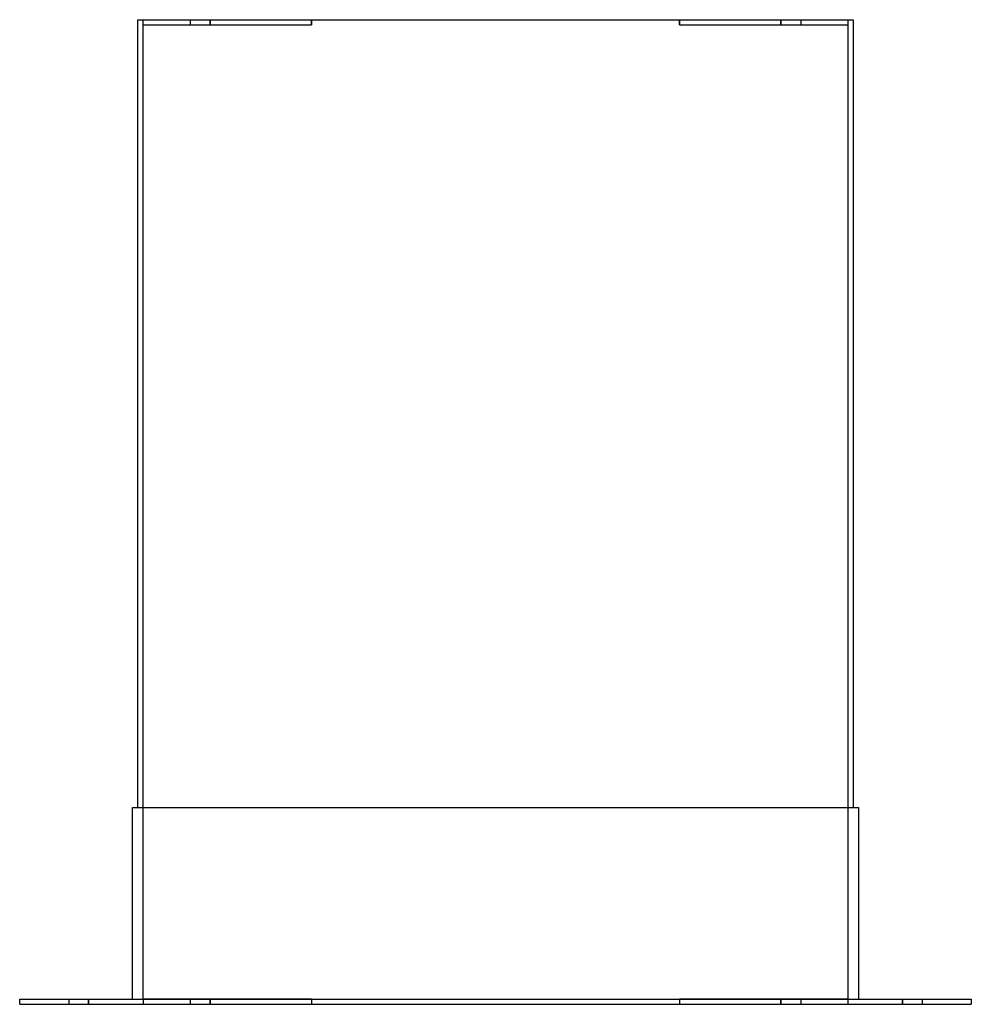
# Model space of a CAD drawing. Header units: millimetres. Extents: x -362 to 362, y 0 to 750.
import ezdxf

# ---------------------------------------------------------------- set-up
doc = ezdxf.new("R2010")
doc.units = ezdxf.units.MM
doc.layers.add('HIDDEN', color=7, linetype='Continuous')
doc.layers.add('THICK', color=7, linetype='Continuous')

msp = doc.modelspace()

# ---------------------------------------------------------------- linework, layer by layer
at = {"layer": 'HIDDEN'}
for p, q in [((-272.5, 750), (-272.5, 750)), ((-268.5, 750), (-268.5, 750)), ((-268.5, 746), (-268.5, 750)), ((-232.5, 750), (-232.5, 746)), ((-232.5, 750), (-232.5, 746)), ((-217.5, 746), (-217.5, 750)), ((-217.5, 750), (-217.5, 746)), ((-140.25, 746), (-140.25, 750)), ((-140.25, 750), (-140.25, 746)), ((140.25, 750), (140.25, 746)), ((140.25, 746), (140.25, 750)), ((217.5, 746), (217.5, 750)), ((217.5, 750), (217.5, 746)), ((232.5, 750), (232.5, 746)), ((232.5, 750), (232.5, 746)), ((268.5, 750), (268.5, 750)), ((268.5, 750), (268.5, 746)), ((272.5, 750), (272.5, 750)), ((-268.5, 4), (-268.5, 746)), ((-268.5, 746), (-268.5, 746)), ((-268.5, 746), (-268.5, 746)), ((-268.5, 746), (-140.25, 746)), ((140.25, 746), (268.5, 746)), ((268.5, 746), (268.5, 4)), ((268.5, 746), (268.5, 746)), ((268.5, 746), (268.5, 746)), ((-276.5, 150), (-276.5, 150)), ((-272.5, 150), (-272.5, 150)), ((272.5, 150), (272.5, 150)), ((276.5, 150), (276.5, 150)), ((-362.5, 4), (-362.5, 4)), ((-362.5, 0), (-362.5, 0)), ((-325, 4), (-325, 0)), ((-325, 4), (-325, 0)), ((-310, 0), (-310, 4)), ((-310, 4), (-310, 0)), ((-276.5, 4), (-276.5, 4)), ((-268.5, 4), (-268.5, 4)), ((-268.5, 4), (-268.5, 4)), ((-140.25, 4), (-268.5, 4)), ((-268.5, 4), (-268.5, 0)), ((-268.5, 0), (-268.5, 0)), ((-232.5, 4), (-232.5, 0)), ((-232.5, 4), (-232.5, 0)), ((-217.5, 0), (-217.5, 4)), ((-217.5, 4), (-217.5, 0)), ((-140.25, 4), (-140.25, 0)), ((-140.25, 4), (-140.25, 0)), ((268.5, 4), (140.25, 4)), ((140.25, 4), (140.25, 0)), ((140.25, 4), (140.25, 0)), ((217.5, 0), (217.5, 4)), ((217.5, 4), (217.5, 0)), ((232.5, 4), (232.5, 0)), ((232.5, 4), (232.5, 0)), ((268.5, 4), (268.5, 4)), ((268.5, 4), (268.5, 4)), ((268.5, 4), (268.5, 0)), ((268.5, 0), (268.5, 0)), ((276.5, 4), (276.5, 4)), ((310, 0), (310, 4)), ((310, 4), (310, 0)), ((325, 4), (325, 0)), ((325, 4), (325, 0)), ((362.5, 4), (362.5, 4)), ((362.5, 0), (362.5, 0))]:
    msp.add_line(p, q, dxfattribs=at)
at = {"layer": 'THICK'}
for p, q in [((-272.5, 750), (272.5, 750)), ((-272.5, 150), (-272.5, 750)), ((272.5, 750), (272.5, 150)), ((-276.5, 150), (276.5, 150)), ((-276.5, 4), (-276.5, 150)), ((276.5, 150), (276.5, 4)), ((-362.5, 0), (-362.5, 4)), ((-362.5, 4), (362.5, 4)), ((-362.5, 0), (362.5, 0)), ((362.5, 4), (362.5, 0))]:
    msp.add_line(p, q, dxfattribs=at)

doc.saveas('drawing.dxf')
